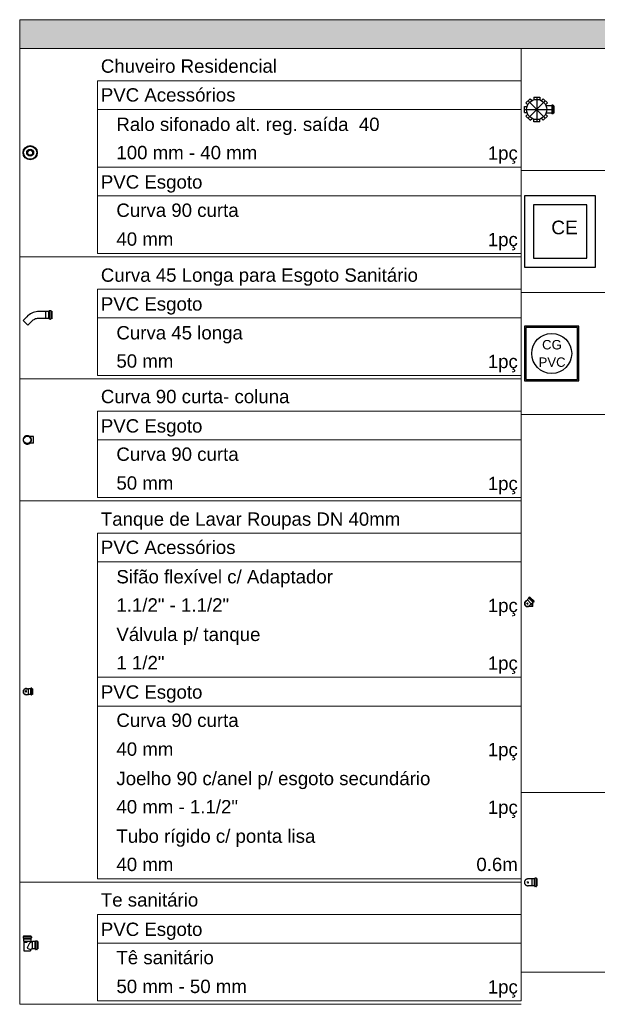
# Model space of a CAD drawing. Header units: millimetres. Extents: x -16331 to -10174, y -4135 to -3584.
# Tile 250 of 256: x -10374.57 to -10367.64, y -3915.19 to -3903.38. Entities that reach past the tile are written whole.
import ezdxf

# ---------------------------------------------------------------- set-up
doc = ezdxf.new("R2010")
doc.units = ezdxf.units.MM
doc.linetypes.add('DASHDOT', pattern=[2.54, 1.27, -0.635, 0, -0.635])
doc.linetypes.add('DASHED', pattern=[1.905, 1.27, -0.635])
doc.layers.add('DI-Hachuras Tabelas', color=251, linetype='Continuous', lineweight=0)
doc.layers.add('DI-Tabelas', color=7, linetype='Continuous', lineweight=5)
doc.layers.add('Simbolos', color=7, linetype='Continuous')
doc.layers.add('Simbolos_int', color=8, linetype='Continuous')
doc.styles.add('Arial', font='arial.ttf', dxfattribs={"height": 100})

msp = doc.modelspace()

# ---------------------------------------------------------------- hatches: boundary and pattern name
at = {"layer": 'DI-Hachuras Tabelas', "linetype": 'Continuous'}
msp.add_hatch(color=253, dxfattribs=at).paths.add_polyline_path([(-10374.5689, -3903.384), (-10356.5311, -3903.384), (-10356.5311, -3903.7296), (-10374.5689, -3903.7296)])

# ---------------------------------------------------------------- linework, layer by layer
at = {"layer": 'DI-Hachuras Tabelas'}
msp.add_lwpolyline([(-10368.5563, -3903.384), (-10356.5311, -3903.384), (-10356.5311, -3903.7296), (-10374.5689, -3903.7296), (-10374.5689, -3903.384)], dxfattribs=at)
at = {"layer": 'DI-Tabelas'}
for p, q in [((-10374.5689, -3903.7296), (-10374.5689, -3903.384)), ((-10374.5689, -3903.384), (-10356.5311, -3903.384)), ((-10356.5311, -3903.7296), (-10374.5689, -3903.7296)), ((-10374.5689, -3906.2288), (-10374.5689, -3903.7296)), ((-10368.5563, -3905.192), (-10368.5563, -3903.7296)), ((-10368.5563, -3903.7296), (-10368.5563, -3906.2288)), ((-10368.5563, -3904.1152), (-10373.6356, -3904.1152)), ((-10373.6356, -3904.4608), (-10373.6356, -3904.1152)), ((-10368.5563, -3904.1152), (-10368.5563, -3904.4608)), ((-10368.5563, -3904.4608), (-10373.6356, -3904.4608)), ((-10373.6356, -3904.8064), (-10373.6356, -3904.4608)), ((-10368.5563, -3904.4608), (-10368.5563, -3904.8064)), ((-10373.6356, -3905.152), (-10373.6356, -3904.8064)), ((-10368.5563, -3904.8064), (-10368.5563, -3905.152)), ((-10369.6215, -3905.152), (-10373.6356, -3905.152)), ((-10373.6356, -3905.4976), (-10373.6356, -3905.152)), ((-10368.5563, -3905.152), (-10369.6215, -3905.152)), ((-10368.5563, -3905.152), (-10368.5563, -3905.4976)), ((-10367.663, -3905.192), (-10368.5563, -3905.192)), ((-10368.5563, -3906.6544), (-10368.5563, -3905.192)), ((-10362.5437, -3905.192), (-10367.663, -3905.192)), ((-10368.5563, -3905.4976), (-10373.6356, -3905.4976)), ((-10373.6356, -3905.8432), (-10373.6356, -3905.4976)), ((-10368.5563, -3905.4976), (-10368.5563, -3905.8432)), ((-10373.6356, -3906.1888), (-10373.6356, -3905.8432)), ((-10368.5563, -3905.8432), (-10368.5563, -3906.1888)), ((-10369.6215, -3906.1888), (-10373.6356, -3906.1888)), ((-10368.5563, -3906.1888), (-10369.6215, -3906.1888)), ((-10373.6756, -3906.2288), (-10374.5689, -3906.2288)), ((-10374.5689, -3907.6912), (-10374.5689, -3906.2288)), ((-10368.5563, -3906.2288), (-10373.6756, -3906.2288)), ((-10368.5563, -3906.6144), (-10373.6356, -3906.6144)), ((-10373.6356, -3906.96), (-10373.6356, -3906.6144)), ((-10368.5563, -3906.6144), (-10368.5563, -3906.96)), ((-10367.663, -3906.6544), (-10368.5563, -3906.6544)), ((-10368.5563, -3908.1168), (-10368.5563, -3906.6544)), ((-10362.5437, -3906.6544), (-10367.663, -3906.6544)), ((-10368.5563, -3909.1536), (-10368.5563, -3906.84)), ((-10368.5563, -3906.96), (-10373.6356, -3906.96)), ((-10373.6356, -3907.3056), (-10373.6356, -3906.96)), ((-10373.6356, -3907.6512), (-10373.6356, -3907.3056)), ((-10373.6756, -3907.6912), (-10374.5689, -3907.6912)), ((-10374.5689, -3915.1888), (-10374.5689, -3907.6912)), ((-10368.5563, -3907.6912), (-10373.6756, -3907.6912)), ((-10370.4279, -3907.6512), (-10373.6356, -3907.6512)), ((-10368.5563, -3907.6512), (-10370.4279, -3907.6512)), ((-10368.5563, -3908.0768), (-10373.6356, -3908.0768)), ((-10373.6356, -3908.4224), (-10373.6356, -3908.0768)), ((-10368.5563, -3908.0768), (-10368.5563, -3912.6496)), ((-10367.663, -3908.1168), (-10368.5563, -3908.1168)), ((-10362.5437, -3908.1168), (-10367.663, -3908.1168)), ((-10368.5563, -3908.4224), (-10373.6356, -3908.4224)), ((-10373.6356, -3908.768), (-10373.6356, -3908.4224)), ((-10373.6356, -3909.1136), (-10373.6356, -3908.768)), ((-10373.6756, -3909.1536), (-10374.5689, -3909.1536)), ((-10368.5563, -3909.1536), (-10373.6756, -3909.1536)), ((-10369.5799, -3909.1136), (-10373.6356, -3909.1136)), ((-10368.5563, -3909.1136), (-10369.5799, -3909.1136)), ((-10368.5563, -3913.7264), (-10368.5563, -3909.1536)), ((-10368.5563, -3909.5392), (-10373.6356, -3909.5392)), ((-10373.6356, -3909.8848), (-10373.6356, -3909.5392)), ((-10368.5563, -3909.5392), (-10368.5563, -3909.8848)), ((-10368.5563, -3909.8848), (-10373.6356, -3909.8848)), ((-10373.6356, -3910.2304), (-10373.6356, -3909.8848)), ((-10368.5563, -3909.8848), (-10368.5563, -3910.2304)), ((-10373.6356, -3910.576), (-10373.6356, -3910.2304)), ((-10368.5563, -3910.2304), (-10368.5563, -3910.576)), ((-10373.6356, -3910.9216), (-10373.6356, -3910.576)), ((-10368.5563, -3910.576), (-10368.5563, -3910.9216)), ((-10373.6356, -3911.2672), (-10373.6356, -3910.9216)), ((-10368.5563, -3910.9216), (-10368.5563, -3911.2672)), ((-10370.1588, -3911.2672), (-10373.6356, -3911.2672)), ((-10373.6356, -3911.6128), (-10373.6356, -3911.2672)), ((-10368.5563, -3911.2672), (-10370.1588, -3911.2672)), ((-10368.5563, -3911.2672), (-10368.5563, -3911.6128)), ((-10368.5563, -3911.6128), (-10373.6356, -3911.6128)), ((-10373.6356, -3911.9584), (-10373.6356, -3911.6128)), ((-10368.5563, -3911.6128), (-10368.5563, -3911.9584)), ((-10373.6356, -3912.304), (-10373.6356, -3911.9584)), ((-10368.5563, -3911.9584), (-10368.5563, -3912.304)), ((-10373.6356, -3912.6496), (-10373.6356, -3912.304)), ((-10368.5563, -3912.304), (-10368.5563, -3912.6496)), ((-10373.6356, -3912.9952), (-10373.6356, -3912.6496)), ((-10367.663, -3912.6496), (-10368.5563, -3912.6496)), ((-10368.5563, -3912.6496), (-10368.5563, -3912.9952)), ((-10368.5563, -3912.6496), (-10368.5563, -3914.112)), ((-10362.5437, -3912.6496), (-10367.663, -3912.6496)), ((-10373.6356, -3913.3408), (-10373.6356, -3912.9952)), ((-10368.5563, -3912.9952), (-10368.5563, -3913.3408)), ((-10368.5563, -3913.1152), (-10368.5563, -3914.5776)), ((-10373.6356, -3913.6864), (-10373.6356, -3913.3408)), ((-10368.5563, -3913.3408), (-10368.5563, -3913.6864)), ((-10373.6756, -3913.7264), (-10374.5689, -3913.7264)), ((-10368.5563, -3913.7264), (-10373.6756, -3913.7264)), ((-10370.1588, -3913.6864), (-10373.6356, -3913.6864)), ((-10368.5563, -3913.6864), (-10370.1588, -3913.6864)), ((-10368.5563, -3913.8464), (-10368.5563, -3914.192)), ((-10368.5563, -3913.8864), (-10368.5563, -3914.232)), ((-10368.5563, -3914.112), (-10373.6356, -3914.112)), ((-10373.6356, -3914.4576), (-10373.6356, -3914.112)), ((-10368.5563, -3914.112), (-10368.5563, -3914.4576)), ((-10368.5563, -3914.192), (-10368.5563, -3914.5376)), ((-10368.5563, -3914.232), (-10368.5563, -3914.8032)), ((-10368.5563, -3914.4576), (-10373.6356, -3914.4576)), ((-10373.6356, -3914.8032), (-10373.6356, -3914.4576)), ((-10368.5563, -3914.4576), (-10368.5563, -3914.8032)), ((-10373.6356, -3915.1488), (-10373.6356, -3914.8032)), ((-10368.5563, -3914.8032), (-10368.5563, -3915.1488)), ((-10367.663, -3914.8032), (-10368.5563, -3914.8032)), ((-10362.5437, -3914.8032), (-10367.663, -3914.8032)), ((-10369.0727, -3915.1488), (-10373.6356, -3915.1488)), ((-10368.5563, -3915.1488), (-10369.0727, -3915.1488)), ((-10373.6756, -3915.1888), (-10374.5689, -3915.1888)), ((-10368.5563, -3915.1888), (-10373.6756, -3915.1888))]:
    msp.add_line(p, q, dxfattribs=at)
at = {"layer": 'Simbolos'}
for p, q in [((-10368.4059, -3904.3144), (-10368.4059, -3904.3455)), ((-10368.4059, -3904.3144), (-10368.3339, -3904.3144)), ((-10368.3339, -3904.3144), (-10368.3339, -3904.3455)), ((-10368.5163, -3904.4968), (-10368.5163, -3904.4248)), ((-10368.5163, -3904.4248), (-10368.4852, -3904.4248)), ((-10368.4989, -3904.3827), (-10368.4479, -3904.3318)), ((-10368.4989, -3904.3827), (-10368.4769, -3904.4047)), ((-10368.4479, -3904.3318), (-10368.426, -3904.3538)), ((-10368.2918, -3904.3318), (-10368.3138, -3904.3538)), ((-10368.2918, -3904.3318), (-10368.2409, -3904.3827)), ((-10368.2409, -3904.3827), (-10368.2629, -3904.4047)), ((-10368.1916, -3904.417), (-10368.2573, -3904.417)), ((-10368.1896, -3904.4114), (-10368.19, -3904.4156)), ((-10368.174, -3904.4099), (-10368.188, -3904.4099)), ((-10368.1725, -3904.4111), (-10368.1712, -3904.4158)), ((-10368.1627, -3904.417), (-10368.1696, -3904.417)), ((-10368.1627, -3904.417), (-10368.1627, -3904.5045)), ((-10368.5163, -3904.4968), (-10368.4852, -3904.4968)), ((-10368.4989, -3904.5388), (-10368.4769, -3904.5169)), ((-10368.4479, -3904.5898), (-10368.4989, -3904.5388)), ((-10368.2409, -3904.5388), (-10368.2918, -3904.5898)), ((-10368.2409, -3904.5388), (-10368.2629, -3904.5169)), ((-10368.1916, -3904.5045), (-10368.2573, -3904.5045)), ((-10368.1896, -3904.5102), (-10368.19, -3904.506)), ((-10368.174, -3904.5117), (-10368.188, -3904.5117)), ((-10368.1725, -3904.5105), (-10368.1712, -3904.5057)), ((-10368.1627, -3904.5045), (-10368.1696, -3904.5045)), ((-10368.4479, -3904.5898), (-10368.426, -3904.5678)), ((-10368.4059, -3904.6072), (-10368.4059, -3904.5761)), ((-10368.3339, -3904.6072), (-10368.4059, -3904.6072)), ((-10368.3339, -3904.6072), (-10368.3339, -3904.5761)), ((-10368.2918, -3904.5898), (-10368.3138, -3904.5678)), ((-10374.2613, -3906.8834), (-10374.3367, -3906.8834)), ((-10374.2518, -3906.8808), (-10374.2613, -3906.8834)), ((-10374.2215, -3906.8808), (-10374.2518, -3906.8808)), ((-10374.2203, -3906.8805), (-10374.2215, -3906.8808)), ((-10374.2173, -3906.8805), (-10374.2203, -3906.8805)), ((-10374.2157, -3906.875), (-10374.2157, -3906.9729)), ((-10374.1985, -3906.8734), (-10374.2141, -3906.8734)), ((-10374.1969, -3906.875), (-10374.1969, -3906.9729)), ((-10374.1894, -3906.8805), (-10374.1953, -3906.8805)), ((-10374.1894, -3906.8805), (-10374.1852, -3906.8781)), ((-10374.1839, -3906.8803), (-10374.1852, -3906.8781)), ((-10374.1839, -3906.8803), (-10374.1839, -3906.9676)), ((-10374.4842, -3906.9445), (-10374.5289, -3906.9892)), ((-10374.4268, -3907.0019), (-10374.4715, -3907.0466)), ((-10374.2613, -3906.9645), (-10374.3367, -3906.9645)), ((-10374.2518, -3906.9671), (-10374.2613, -3906.9645)), ((-10374.2215, -3906.9671), (-10374.2518, -3906.9671)), ((-10374.2203, -3906.9674), (-10374.2215, -3906.9671)), ((-10374.2173, -3906.9674), (-10374.2203, -3906.9674)), ((-10374.1985, -3906.9745), (-10374.2141, -3906.9745)), ((-10374.1894, -3906.9674), (-10374.1953, -3906.9674)), ((-10374.1894, -3906.9674), (-10374.1852, -3906.9698)), ((-10374.1839, -3906.9676), (-10374.1852, -3906.9698)), ((-10374.4051, -3908.3818), (-10374.4473, -3908.3818)), ((-10374.4051, -3908.4629), (-10374.4473, -3908.4629)), ((-10368.4921, -3910.3497), (-10368.4815, -3910.3391)), ((-10368.4655, -3910.3198), (-10368.4815, -3910.3359)), ((-10368.4815, -3910.3359), (-10368.4815, -3910.3391)), ((-10368.4666, -3910.3162), (-10368.4654, -3910.3177)), ((-10368.4611, -3910.3086), (-10368.4665, -3910.3141)), ((-10368.4592, -3910.3084), (-10368.457, -3910.3097)), ((-10368.4516, -3910.3059), (-10368.4551, -3910.3094)), ((-10368.4017, -3910.3558), (-10368.4516, -3910.3059)), ((-10368.5031, -3910.3607), (-10368.4921, -3910.3497)), ((-10368.4642, -3910.417), (-10368.4513, -3910.4169)), ((-10368.4565, -3910.4073), (-10368.4455, -3910.3963)), ((-10368.4494, -3910.4189), (-10368.4513, -3910.4169)), ((-10368.4254, -3910.4189), (-10368.4494, -3910.4189)), ((-10368.4455, -3910.3963), (-10368.4349, -3910.3857)), ((-10368.4317, -3910.3857), (-10368.4349, -3910.3857)), ((-10368.4156, -3910.3697), (-10368.4317, -3910.3857)), ((-10368.4238, -3910.4205), (-10368.4254, -3910.4189)), ((-10368.4174, -3910.4205), (-10368.4238, -3910.4205)), ((-10368.4174, -3910.4205), (-10368.4174, -3910.3715)), ((-10368.412, -3910.3708), (-10368.4135, -3910.3696)), ((-10368.4044, -3910.3653), (-10368.4099, -3910.3707)), ((-10368.4042, -3910.3634), (-10368.4054, -3910.3612)), ((-10368.4017, -3910.3558), (-10368.4052, -3910.3593)), ((-10374.4352, -3911.4014), (-10374.4353, -3911.4032)), ((-10374.4259, -3911.3999), (-10374.4336, -3911.3999)), ((-10374.4244, -3911.4011), (-10374.4237, -3911.4035)), ((-10374.4924, -3911.407), (-10374.4768, -3911.407)), ((-10374.4924, -3911.4729), (-10374.4768, -3911.4729)), ((-10374.4768, -3911.407), (-10374.4619, -3911.407)), ((-10374.4768, -3911.4729), (-10374.4619, -3911.4729)), ((-10374.4596, -3911.4047), (-10374.4619, -3911.407)), ((-10374.4596, -3911.4753), (-10374.4619, -3911.4729)), ((-10374.4369, -3911.4047), (-10374.4596, -3911.4047)), ((-10374.4369, -3911.4753), (-10374.4596, -3911.4753)), ((-10374.4352, -3911.4786), (-10374.4353, -3911.4767)), ((-10374.4259, -3911.4801), (-10374.4336, -3911.4801)), ((-10374.4244, -3911.4789), (-10374.4237, -3911.4764)), ((-10374.4172, -3911.4047), (-10374.4222, -3911.4047)), ((-10374.4172, -3911.4753), (-10374.4222, -3911.4753)), ((-10374.4172, -3911.4047), (-10374.4172, -3911.4753)), ((-10368.4299, -3913.6858), (-10368.4703, -3913.6858)), ((-10368.427, -3913.6829), (-10368.4299, -3913.6858)), ((-10368.4001, -3913.6829), (-10368.427, -3913.6829)), ((-10368.3998, -3913.6826), (-10368.4001, -3913.6829)), ((-10368.3923, -3913.6826), (-10368.3998, -3913.6826)), ((-10368.3903, -3913.677), (-10368.3907, -3913.6812)), ((-10368.3747, -3913.6755), (-10368.3887, -3913.6755)), ((-10368.3732, -3913.6767), (-10368.3719, -3913.6814)), ((-10368.3634, -3913.6826), (-10368.3704, -3913.6826)), ((-10368.3634, -3913.7701), (-10368.3634, -3913.6826)), ((-10368.4299, -3913.7669), (-10368.4703, -3913.7669)), ((-10368.427, -3913.7698), (-10368.4299, -3913.7669)), ((-10368.4001, -3913.7698), (-10368.427, -3913.7698)), ((-10368.3998, -3913.7701), (-10368.4001, -3913.7698)), ((-10368.3923, -3913.7701), (-10368.3998, -3913.7701)), ((-10368.3903, -3913.7758), (-10368.3907, -3913.7716)), ((-10368.3747, -3913.7773), (-10368.3887, -3913.7773)), ((-10368.3732, -3913.7761), (-10368.3719, -3913.7713)), ((-10368.3634, -3913.7701), (-10368.3704, -3913.7701)), ((-10374.5289, -3914.3785), (-10374.5289, -3914.3925)), ((-10374.5277, -3914.377), (-10374.523, -3914.3757)), ((-10374.5274, -3914.3941), (-10374.5232, -3914.3945)), ((-10374.5218, -3914.3672), (-10374.4343, -3914.3672)), ((-10374.5218, -3914.3672), (-10374.5218, -3914.3741)), ((-10374.5218, -3914.3961), (-10374.5218, -3914.4036)), ((-10374.5218, -3914.4036), (-10374.5215, -3914.4039)), ((-10374.5215, -3914.4039), (-10374.5215, -3914.4308)), ((-10374.5215, -3914.4308), (-10374.5186, -3914.4337)), ((-10374.5186, -3914.4378), (-10374.521, -3914.438)), ((-10374.521, -3914.438), (-10374.521, -3914.4427)), ((-10374.5186, -3914.4429), (-10374.521, -3914.4427)), ((-10374.5186, -3914.4337), (-10374.5186, -3914.4378)), ((-10374.5186, -3914.4429), (-10374.5186, -3914.548)), ((-10374.4346, -3914.4308), (-10374.4375, -3914.4337)), ((-10374.4375, -3914.4337), (-10374.4375, -3914.4424)), ((-10374.4343, -3914.4036), (-10374.4346, -3914.4039)), ((-10374.4346, -3914.4039), (-10374.4346, -3914.4308)), ((-10374.4343, -3914.3672), (-10374.4343, -3914.3741)), ((-10374.4343, -3914.3961), (-10374.4343, -3914.4036)), ((-10374.4283, -3914.377), (-10374.4331, -3914.3757)), ((-10374.4286, -3914.3941), (-10374.4328, -3914.3945)), ((-10374.4271, -3914.3785), (-10374.4271, -3914.3925)), ((-10374.4146, -3914.4375), (-10374.4167, -3914.4396)), ((-10374.3877, -3914.4375), (-10374.4146, -3914.4375)), ((-10374.3874, -3914.4372), (-10374.3877, -3914.4375)), ((-10374.3799, -3914.4372), (-10374.3874, -3914.4372)), ((-10374.3779, -3914.4315), (-10374.3783, -3914.4357)), ((-10374.3623, -3914.4301), (-10374.3763, -3914.4301)), ((-10374.3608, -3914.4312), (-10374.3595, -3914.436)), ((-10374.351, -3914.4372), (-10374.3579, -3914.4372)), ((-10374.351, -3914.4372), (-10374.351, -3914.5247)), ((-10374.478, -3914.5139), (-10374.4375, -3914.5333)), ((-10374.4375, -3914.5333), (-10374.4375, -3914.548)), ((-10374.4146, -3914.5244), (-10374.416, -3914.5229)), ((-10374.3877, -3914.5244), (-10374.4146, -3914.5244)), ((-10374.3874, -3914.5247), (-10374.3877, -3914.5244)), ((-10374.3799, -3914.5247), (-10374.3874, -3914.5247)), ((-10374.3779, -3914.5304), (-10374.3783, -3914.5262)), ((-10374.3623, -3914.5318), (-10374.3763, -3914.5318)), ((-10374.3608, -3914.5306), (-10374.3595, -3914.5259)), ((-10374.351, -3914.5247), (-10374.3579, -3914.5247))]:
    msp.add_line(p, q, dxfattribs=at)
for points in [[(-10368.1916, -3904.417), (-10368.1913, -3904.417), (-10368.1911, -3904.4169), (-10368.1908, -3904.4168), (-10368.1906, -3904.4167), (-10368.1904, -3904.4165), (-10368.1903, -3904.4163), (-10368.1901, -3904.4161), (-10368.19, -3904.4158), (-10368.19, -3904.4156)], [(-10368.188, -3904.4099), (-10368.1883, -3904.4099), (-10368.1885, -3904.41), (-10368.1888, -3904.4101), (-10368.189, -3904.4102), (-10368.1892, -3904.4104), (-10368.1894, -3904.4106), (-10368.1895, -3904.4109), (-10368.1896, -3904.4111), (-10368.1896, -3904.4114)], [(-10368.1725, -3904.4111), (-10368.1725, -3904.4109), (-10368.1726, -3904.4107), (-10368.1728, -3904.4105), (-10368.1729, -3904.4103), (-10368.1731, -3904.4102), (-10368.1733, -3904.4101), (-10368.1736, -3904.41), (-10368.1738, -3904.4099), (-10368.174, -3904.4099)], [(-10368.1712, -3904.4158), (-10368.1711, -3904.4161), (-10368.171, -3904.4163), (-10368.1709, -3904.4165), (-10368.1707, -3904.4166), (-10368.1705, -3904.4168), (-10368.1703, -3904.4169), (-10368.1701, -3904.417), (-10368.1699, -3904.417), (-10368.1696, -3904.417)], [(-10368.19, -3904.506), (-10368.19, -3904.5057), (-10368.1901, -3904.5055), (-10368.1903, -3904.5053), (-10368.1904, -3904.5051), (-10368.1906, -3904.5049), (-10368.1908, -3904.5047), (-10368.1911, -3904.5046), (-10368.1913, -3904.5046), (-10368.1916, -3904.5045)], [(-10368.1896, -3904.5102), (-10368.1896, -3904.5105), (-10368.1895, -3904.5107), (-10368.1894, -3904.5109), (-10368.1892, -3904.5111), (-10368.189, -3904.5113), (-10368.1888, -3904.5115), (-10368.1885, -3904.5116), (-10368.1883, -3904.5116), (-10368.188, -3904.5117)], [(-10368.174, -3904.5117), (-10368.1738, -3904.5116), (-10368.1736, -3904.5116), (-10368.1733, -3904.5115), (-10368.1731, -3904.5114), (-10368.1729, -3904.5113), (-10368.1728, -3904.5111), (-10368.1726, -3904.5109), (-10368.1725, -3904.5107), (-10368.1725, -3904.5105)], [(-10368.1696, -3904.5045), (-10368.1699, -3904.5046), (-10368.1701, -3904.5046), (-10368.1703, -3904.5047), (-10368.1705, -3904.5048), (-10368.1707, -3904.5049), (-10368.1709, -3904.5051), (-10368.171, -3904.5053), (-10368.1711, -3904.5055), (-10368.1712, -3904.5057)], [(-10374.3367, -3906.8834), (-10374.3549, -3906.8842), (-10374.3729, -3906.8866), (-10374.3907, -3906.8905), (-10374.4081, -3906.896), (-10374.4249, -3906.9029), (-10374.441, -3906.9113), (-10374.4563, -3906.9211), (-10374.4708, -3906.9322), (-10374.4842, -3906.9445)], [(-10374.2173, -3906.8805), (-10374.217, -3906.8805), (-10374.2167, -3906.8804), (-10374.2165, -3906.8803), (-10374.2162, -3906.8802), (-10374.216, -3906.88), (-10374.2159, -3906.8797), (-10374.2158, -3906.8795), (-10374.2157, -3906.8792), (-10374.2157, -3906.8789)], [(-10374.2141, -3906.8734), (-10374.2143, -3906.8734), (-10374.2146, -3906.8735), (-10374.2149, -3906.8736), (-10374.2151, -3906.8738), (-10374.2153, -3906.874), (-10374.2155, -3906.8742), (-10374.2156, -3906.8745), (-10374.2156, -3906.8747), (-10374.2157, -3906.875)], [(-10374.1969, -3906.875), (-10374.197, -3906.8747), (-10374.197, -3906.8745), (-10374.1972, -3906.8742), (-10374.1973, -3906.874), (-10374.1975, -3906.8738), (-10374.1977, -3906.8736), (-10374.198, -3906.8735), (-10374.1983, -3906.8734), (-10374.1985, -3906.8734)], [(-10374.1969, -3906.8789), (-10374.1969, -3906.8792), (-10374.1968, -3906.8795), (-10374.1967, -3906.8797), (-10374.1966, -3906.88), (-10374.1964, -3906.8802), (-10374.1961, -3906.8803), (-10374.1959, -3906.8804), (-10374.1956, -3906.8805), (-10374.1953, -3906.8805)], [(-10374.3367, -3906.9645), (-10374.3478, -3906.965), (-10374.3589, -3906.9665), (-10374.3697, -3906.9689), (-10374.3803, -3906.9722), (-10374.3906, -3906.9765), (-10374.4004, -3906.9816), (-10374.4098, -3906.9876), (-10374.4186, -3906.9943), (-10374.4268, -3907.0019)], [(-10374.2157, -3906.969), (-10374.2157, -3906.9687), (-10374.2158, -3906.9685), (-10374.2159, -3906.9682), (-10374.216, -3906.968), (-10374.2162, -3906.9678), (-10374.2165, -3906.9676), (-10374.2167, -3906.9675), (-10374.217, -3906.9674), (-10374.2173, -3906.9674)], [(-10374.2157, -3906.9729), (-10374.2156, -3906.9732), (-10374.2156, -3906.9735), (-10374.2155, -3906.9737), (-10374.2153, -3906.974), (-10374.2151, -3906.9742), (-10374.2149, -3906.9743), (-10374.2146, -3906.9744), (-10374.2143, -3906.9745), (-10374.2141, -3906.9745)], [(-10374.1985, -3906.9745), (-10374.1983, -3906.9745), (-10374.198, -3906.9744), (-10374.1977, -3906.9743), (-10374.1975, -3906.9742), (-10374.1973, -3906.974), (-10374.1972, -3906.9737), (-10374.197, -3906.9735), (-10374.197, -3906.9732), (-10374.1969, -3906.9729)], [(-10374.1953, -3906.9674), (-10374.1956, -3906.9674), (-10374.1959, -3906.9675), (-10374.1961, -3906.9676), (-10374.1964, -3906.9678), (-10374.1966, -3906.968), (-10374.1967, -3906.9682), (-10374.1968, -3906.9685), (-10374.1969, -3906.9687), (-10374.1969, -3906.969)], [(-10368.5163, -3907.712), (-10367.8635, -3907.712), (-10367.8635, -3907.0592), (-10368.5163, -3907.0592), (-10368.5163, -3907.712), (-10368.5163, -3907.712)], [(-10374.4473, -3908.3818), (-10374.4543, -3908.3773), (-10374.462, -3908.3741), (-10374.4702, -3908.3721), (-10374.4785, -3908.3715), (-10374.4868, -3908.3723), (-10374.4949, -3908.3744), (-10374.5025, -3908.3778), (-10374.5095, -3908.3824), (-10374.5156, -3908.3881), (-10374.5207, -3908.3947), (-10374.5247, -3908.4021), (-10374.5274, -3908.41), (-10374.5287, -3908.4182), (-10374.5287, -3908.4266), (-10374.5274, -3908.4348), (-10374.5247, -3908.4427), (-10374.5207, -3908.4501), (-10374.5156, -3908.4567), (-10374.5095, -3908.4624), (-10374.5025, -3908.467), (-10374.4949, -3908.4704), (-10374.4868, -3908.4725), (-10374.4785, -3908.4733), (-10374.4702, -3908.4727), (-10374.462, -3908.4707), (-10374.4543, -3908.4674), (-10374.4473, -3908.4629)], [(-10374.4473, -3908.4629), (-10374.4433, -3908.4596), (-10374.4397, -3908.4558), (-10374.4365, -3908.4517), (-10374.4337, -3908.4473), (-10374.4314, -3908.4427), (-10374.4295, -3908.4378), (-10374.4282, -3908.4327), (-10374.4274, -3908.4276), (-10374.4271, -3908.4224), (-10374.4274, -3908.4172), (-10374.4282, -3908.412), (-10374.4295, -3908.407), (-10374.4314, -3908.4021), (-10374.4337, -3908.3974), (-10374.4365, -3908.393), (-10374.4397, -3908.3889), (-10374.4433, -3908.3852), (-10374.4473, -3908.3818)], [(-10368.4665, -3910.3141), (-10368.4667, -3910.3143), (-10368.4668, -3910.3145), (-10368.4669, -3910.3147), (-10368.467, -3910.315), (-10368.467, -3910.3153), (-10368.467, -3910.3155), (-10368.4669, -3910.3158), (-10368.4668, -3910.316), (-10368.4666, -3910.3162)], [(-10368.4655, -3910.3198), (-10368.4653, -3910.3196), (-10368.4652, -3910.3194), (-10368.4651, -3910.3191), (-10368.465, -3910.3189), (-10368.465, -3910.3186), (-10368.4651, -3910.3184), (-10368.4651, -3910.3181), (-10368.4653, -3910.3179), (-10368.4654, -3910.3176)], [(-10368.4592, -3910.3084), (-10368.4594, -3910.3083), (-10368.4596, -3910.3082), (-10368.4599, -3910.3082), (-10368.4601, -3910.3082), (-10368.4603, -3910.3082), (-10368.4605, -3910.3083), (-10368.4608, -3910.3084), (-10368.461, -3910.3085), (-10368.4611, -3910.3087)], [(-10368.457, -3910.3096), (-10368.4568, -3910.3097), (-10368.4566, -3910.3098), (-10368.4564, -3910.3099), (-10368.4561, -3910.3099), (-10368.4559, -3910.3098), (-10368.4557, -3910.3098), (-10368.4555, -3910.3097), (-10368.4553, -3910.3095), (-10368.4551, -3910.3094)], [(-10368.5031, -3910.3607), (-10368.5068, -3910.3651), (-10368.5097, -3910.3701), (-10368.5116, -3910.3755), (-10368.5126, -3910.3811), (-10368.5126, -3910.3869), (-10368.5116, -3910.3925), (-10368.5097, -3910.3979), (-10368.5068, -3910.4029), (-10368.5031, -3910.4073), (-10368.4987, -3910.411), (-10368.4937, -3910.4139), (-10368.4883, -3910.4158), (-10368.4827, -3910.4168), (-10368.4769, -3910.4168), (-10368.4713, -3910.4158), (-10368.4659, -3910.4139), (-10368.4609, -3910.411), (-10368.4565, -3910.4073)], [(-10368.4134, -3910.3696), (-10368.4137, -3910.3695), (-10368.4139, -3910.3693), (-10368.4142, -3910.3693), (-10368.4144, -3910.3692), (-10368.4147, -3910.3693), (-10368.4149, -3910.3693), (-10368.4152, -3910.3694), (-10368.4154, -3910.3695), (-10368.4156, -3910.3697)], [(-10368.412, -3910.3708), (-10368.4118, -3910.371), (-10368.4116, -3910.3711), (-10368.4113, -3910.3712), (-10368.411, -3910.3712), (-10368.4108, -3910.3712), (-10368.4105, -3910.3711), (-10368.4103, -3910.371), (-10368.4101, -3910.3709), (-10368.4099, -3910.3707)], [(-10368.4052, -3910.3593), (-10368.4053, -3910.3595), (-10368.4055, -3910.3597), (-10368.4056, -3910.3599), (-10368.4056, -3910.3601), (-10368.4057, -3910.3603), (-10368.4057, -3910.3606), (-10368.4056, -3910.3608), (-10368.4055, -3910.361), (-10368.4054, -3910.3612)], [(-10368.4044, -3910.3653), (-10368.4043, -3910.3652), (-10368.4042, -3910.365), (-10368.4041, -3910.3647), (-10368.404, -3910.3645), (-10368.404, -3910.3643), (-10368.404, -3910.3641), (-10368.404, -3910.3638), (-10368.4041, -3910.3636), (-10368.4042, -3910.3634)], [(-10374.4336, -3911.3999), (-10374.4338, -3911.3999), (-10374.4341, -3911.4), (-10374.4343, -3911.4001), (-10374.4345, -3911.4002), (-10374.4347, -3911.4004), (-10374.4349, -3911.4006), (-10374.435, -3911.4009), (-10374.4351, -3911.4011), (-10374.4352, -3911.4014)], [(-10374.4244, -3911.4011), (-10374.4245, -3911.4009), (-10374.4246, -3911.4007), (-10374.4247, -3911.4005), (-10374.4249, -3911.4003), (-10374.425, -3911.4002), (-10374.4252, -3911.4001), (-10374.4255, -3911.4), (-10374.4257, -3911.3999), (-10374.4259, -3911.3999)], [(-10374.4924, -3911.407), (-10374.4981, -3911.4075), (-10374.5037, -3911.409), (-10374.5089, -3911.4115), (-10374.5136, -3911.4147), (-10374.5177, -3911.4188), (-10374.5209, -3911.4235), (-10374.5234, -3911.4287), (-10374.5249, -3911.4343), (-10374.5254, -3911.44), (-10374.5249, -3911.4457), (-10374.5234, -3911.4512), (-10374.5209, -3911.4565), (-10374.5177, -3911.4612), (-10374.5136, -3911.4652), (-10374.5089, -3911.4685), (-10374.5037, -3911.4709), (-10374.4981, -3911.4724), (-10374.4924, -3911.4729)], [(-10374.4369, -3911.4047), (-10374.4367, -3911.4047), (-10374.4364, -3911.4046), (-10374.4362, -3911.4045), (-10374.4359, -3911.4044), (-10374.4357, -3911.4042), (-10374.4356, -3911.404), (-10374.4355, -3911.4037), (-10374.4354, -3911.4035), (-10374.4353, -3911.4032)], [(-10374.4353, -3911.4767), (-10374.4354, -3911.4765), (-10374.4355, -3911.4762), (-10374.4356, -3911.476), (-10374.4357, -3911.4758), (-10374.4359, -3911.4756), (-10374.4362, -3911.4755), (-10374.4364, -3911.4753), (-10374.4367, -3911.4753), (-10374.4369, -3911.4753)], [(-10374.4352, -3911.4786), (-10374.4351, -3911.4789), (-10374.435, -3911.4791), (-10374.4349, -3911.4793), (-10374.4347, -3911.4795), (-10374.4345, -3911.4797), (-10374.4343, -3911.4799), (-10374.4341, -3911.48), (-10374.4338, -3911.48), (-10374.4336, -3911.4801)], [(-10374.4259, -3911.4801), (-10374.4257, -3911.48), (-10374.4255, -3911.48), (-10374.4252, -3911.4799), (-10374.425, -3911.4798), (-10374.4249, -3911.4797), (-10374.4247, -3911.4795), (-10374.4246, -3911.4793), (-10374.4245, -3911.4791), (-10374.4244, -3911.4789)], [(-10374.4237, -3911.4035), (-10374.4236, -3911.4037), (-10374.4235, -3911.4039), (-10374.4234, -3911.4041), (-10374.4232, -3911.4043), (-10374.4231, -3911.4044), (-10374.4229, -3911.4046), (-10374.4226, -3911.4046), (-10374.4224, -3911.4047), (-10374.4222, -3911.4047)], [(-10374.4222, -3911.4753), (-10374.4224, -3911.4753), (-10374.4226, -3911.4753), (-10374.4229, -3911.4754), (-10374.4231, -3911.4755), (-10374.4232, -3911.4757), (-10374.4234, -3911.4758), (-10374.4235, -3911.476), (-10374.4236, -3911.4762), (-10374.4237, -3911.4764)], [(-10368.4703, -3913.6858), (-10368.4754, -3913.6855), (-10368.4805, -3913.6858), (-10368.4856, -3913.6868), (-10368.4905, -3913.6884), (-10368.4951, -3913.6906), (-10368.4994, -3913.6933), (-10368.5034, -3913.6966), (-10368.5069, -3913.7003), (-10368.5099, -3913.7045), (-10368.5124, -3913.709), (-10368.5143, -3913.7138), (-10368.5156, -3913.7187), (-10368.5162, -3913.7238), (-10368.5162, -3913.7289), (-10368.5156, -3913.734), (-10368.5143, -3913.739), (-10368.5124, -3913.7438), (-10368.5099, -3913.7483), (-10368.5069, -3913.7524), (-10368.5034, -3913.7562), (-10368.4994, -3913.7594), (-10368.4951, -3913.7622), (-10368.4905, -3913.7644), (-10368.4856, -3913.766), (-10368.4805, -3913.7669), (-10368.4754, -3913.7673), (-10368.4703, -3913.7669)], [(-10368.3923, -3913.6826), (-10368.3921, -3913.6826), (-10368.3918, -3913.6825), (-10368.3916, -3913.6824), (-10368.3913, -3913.6823), (-10368.3911, -3913.6821), (-10368.391, -3913.6819), (-10368.3909, -3913.6817), (-10368.3908, -3913.6814), (-10368.3907, -3913.6812)], [(-10368.3887, -3913.6755), (-10368.389, -3913.6755), (-10368.3893, -3913.6756), (-10368.3895, -3913.6757), (-10368.3897, -3913.6758), (-10368.3899, -3913.676), (-10368.3901, -3913.6762), (-10368.3902, -3913.6765), (-10368.3903, -3913.6767), (-10368.3903, -3913.677)], [(-10368.3732, -3913.6767), (-10368.3733, -3913.6765), (-10368.3734, -3913.6763), (-10368.3735, -3913.6761), (-10368.3737, -3913.6759), (-10368.3739, -3913.6758), (-10368.3741, -3913.6757), (-10368.3743, -3913.6756), (-10368.3745, -3913.6755), (-10368.3747, -3913.6755)], [(-10368.3719, -3913.6814), (-10368.3718, -3913.6817), (-10368.3717, -3913.6819), (-10368.3716, -3913.6821), (-10368.3714, -3913.6822), (-10368.3712, -3913.6824), (-10368.371, -3913.6825), (-10368.3708, -3913.6826), (-10368.3706, -3913.6826), (-10368.3704, -3913.6826)], [(-10368.3907, -3913.7716), (-10368.3908, -3913.7713), (-10368.3909, -3913.7711), (-10368.391, -3913.7709), (-10368.3911, -3913.7707), (-10368.3913, -3913.7705), (-10368.3916, -3913.7703), (-10368.3918, -3913.7702), (-10368.3921, -3913.7702), (-10368.3923, -3913.7701)], [(-10368.3903, -3913.7758), (-10368.3903, -3913.7761), (-10368.3902, -3913.7763), (-10368.3901, -3913.7765), (-10368.3899, -3913.7767), (-10368.3897, -3913.7769), (-10368.3895, -3913.7771), (-10368.3893, -3913.7772), (-10368.389, -3913.7772), (-10368.3887, -3913.7773)], [(-10368.3747, -3913.7773), (-10368.3745, -3913.7772), (-10368.3743, -3913.7772), (-10368.3741, -3913.7771), (-10368.3739, -3913.777), (-10368.3737, -3913.7769), (-10368.3735, -3913.7767), (-10368.3734, -3913.7765), (-10368.3733, -3913.7763), (-10368.3732, -3913.7761)], [(-10368.3704, -3913.7701), (-10368.3706, -3913.7702), (-10368.3708, -3913.7702), (-10368.371, -3913.7703), (-10368.3712, -3913.7704), (-10368.3714, -3913.7705), (-10368.3716, -3913.7707), (-10368.3717, -3913.7709), (-10368.3718, -3913.7711), (-10368.3719, -3913.7713)], [(-10374.5277, -3914.377), (-10374.5279, -3914.377), (-10374.5281, -3914.3771), (-10374.5283, -3914.3773), (-10374.5285, -3914.3774), (-10374.5286, -3914.3776), (-10374.5287, -3914.3778), (-10374.5288, -3914.3781), (-10374.5289, -3914.3783), (-10374.5289, -3914.3785)], [(-10374.5289, -3914.3925), (-10374.5289, -3914.3928), (-10374.5288, -3914.393), (-10374.5287, -3914.3933), (-10374.5286, -3914.3935), (-10374.5284, -3914.3937), (-10374.5282, -3914.3939), (-10374.5279, -3914.394), (-10374.5277, -3914.3941), (-10374.5274, -3914.3941)], [(-10374.5218, -3914.3961), (-10374.5218, -3914.3958), (-10374.5219, -3914.3956), (-10374.522, -3914.3953), (-10374.5221, -3914.3951), (-10374.5223, -3914.3949), (-10374.5225, -3914.3948), (-10374.5227, -3914.3946), (-10374.523, -3914.3945), (-10374.5232, -3914.3945)], [(-10374.523, -3914.3757), (-10374.5227, -3914.3756), (-10374.5225, -3914.3755), (-10374.5223, -3914.3754), (-10374.5222, -3914.3752), (-10374.522, -3914.375), (-10374.5219, -3914.3748), (-10374.5218, -3914.3746), (-10374.5218, -3914.3744), (-10374.5218, -3914.3741)], [(-10374.437, -3914.4435), (-10374.4435, -3914.4501), (-10374.4495, -3914.457), (-10374.455, -3914.4643), (-10374.4601, -3914.4719), (-10374.4647, -3914.4798), (-10374.4689, -3914.488), (-10374.4724, -3914.4964), (-10374.4755, -3914.505), (-10374.478, -3914.5138)], [(-10374.4375, -3914.4424), (-10374.4374, -3914.4426), (-10374.4374, -3914.4428), (-10374.4374, -3914.4429), (-10374.4373, -3914.4431), (-10374.4372, -3914.4432), (-10374.4372, -3914.4434), (-10374.4371, -3914.4435), (-10374.4369, -3914.4436), (-10374.4368, -3914.4437), (-10374.4367, -3914.4438), (-10374.4365, -3914.4439), (-10374.4364, -3914.4439), (-10374.4362, -3914.444), (-10374.4361, -3914.444), (-10374.4359, -3914.444), (-10374.4357, -3914.444), (-10374.4356, -3914.444), (-10374.4354, -3914.444)], [(-10374.4167, -3914.4396), (-10374.4188, -3914.44), (-10374.4209, -3914.4404), (-10374.423, -3914.4408), (-10374.4251, -3914.4413), (-10374.4271, -3914.4418), (-10374.4292, -3914.4423), (-10374.4313, -3914.4428), (-10374.4334, -3914.4434), (-10374.4354, -3914.444)], [(-10374.4343, -3914.3741), (-10374.4342, -3914.3744), (-10374.4342, -3914.3746), (-10374.4341, -3914.3748), (-10374.434, -3914.375), (-10374.4339, -3914.3752), (-10374.4337, -3914.3754), (-10374.4335, -3914.3755), (-10374.4333, -3914.3756), (-10374.4331, -3914.3757)], [(-10374.4328, -3914.3945), (-10374.4331, -3914.3945), (-10374.4333, -3914.3946), (-10374.4335, -3914.3948), (-10374.4337, -3914.3949), (-10374.4339, -3914.3951), (-10374.4341, -3914.3953), (-10374.4342, -3914.3956), (-10374.4342, -3914.3958), (-10374.4343, -3914.3961)], [(-10374.4286, -3914.3941), (-10374.4283, -3914.3941), (-10374.4281, -3914.394), (-10374.4279, -3914.3939), (-10374.4277, -3914.3937), (-10374.4275, -3914.3935), (-10374.4273, -3914.3933), (-10374.4272, -3914.393), (-10374.4272, -3914.3928), (-10374.4271, -3914.3925)], [(-10374.4271, -3914.3785), (-10374.4272, -3914.3783), (-10374.4272, -3914.3781), (-10374.4273, -3914.3778), (-10374.4274, -3914.3776), (-10374.4275, -3914.3774), (-10374.4277, -3914.3773), (-10374.4279, -3914.3771), (-10374.4281, -3914.377), (-10374.4283, -3914.377)], [(-10374.3799, -3914.4372), (-10374.3796, -3914.4372), (-10374.3794, -3914.4371), (-10374.3791, -3914.437), (-10374.3789, -3914.4368), (-10374.3787, -3914.4367), (-10374.3786, -3914.4365), (-10374.3784, -3914.4362), (-10374.3783, -3914.436), (-10374.3783, -3914.4357)], [(-10374.3763, -3914.4301), (-10374.3766, -3914.4301), (-10374.3768, -3914.4301), (-10374.3771, -3914.4303), (-10374.3773, -3914.4304), (-10374.3775, -3914.4306), (-10374.3777, -3914.4308), (-10374.3778, -3914.431), (-10374.3779, -3914.4313), (-10374.3779, -3914.4315)], [(-10374.3608, -3914.4312), (-10374.3608, -3914.431), (-10374.3609, -3914.4308), (-10374.3611, -3914.4306), (-10374.3612, -3914.4305), (-10374.3614, -3914.4303), (-10374.3616, -3914.4302), (-10374.3618, -3914.4301), (-10374.3621, -3914.4301), (-10374.3623, -3914.4301)], [(-10374.3595, -3914.436), (-10374.3594, -3914.4362), (-10374.3593, -3914.4364), (-10374.3592, -3914.4366), (-10374.359, -3914.4368), (-10374.3588, -3914.4369), (-10374.3586, -3914.437), (-10374.3584, -3914.4371), (-10374.3582, -3914.4372), (-10374.3579, -3914.4372)], [(-10374.4161, -3914.5229), (-10374.4186, -3914.5238), (-10374.421, -3914.5247), (-10374.4235, -3914.5257), (-10374.4259, -3914.5268), (-10374.4283, -3914.528), (-10374.4306, -3914.5292), (-10374.4329, -3914.5305), (-10374.4352, -3914.5319), (-10374.4375, -3914.5333)], [(-10374.3783, -3914.5262), (-10374.3783, -3914.5259), (-10374.3784, -3914.5257), (-10374.3786, -3914.5254), (-10374.3787, -3914.5252), (-10374.3789, -3914.525), (-10374.3791, -3914.5249), (-10374.3794, -3914.5248), (-10374.3796, -3914.5247), (-10374.3799, -3914.5247)], [(-10374.3779, -3914.5304), (-10374.3779, -3914.5306), (-10374.3778, -3914.5309), (-10374.3777, -3914.5311), (-10374.3775, -3914.5313), (-10374.3773, -3914.5315), (-10374.3771, -3914.5316), (-10374.3768, -3914.5317), (-10374.3766, -3914.5318), (-10374.3763, -3914.5318)], [(-10374.3623, -3914.5318), (-10374.3621, -3914.5318), (-10374.3618, -3914.5318), (-10374.3616, -3914.5317), (-10374.3614, -3914.5316), (-10374.3612, -3914.5314), (-10374.3611, -3914.5313), (-10374.3609, -3914.5311), (-10374.3608, -3914.5309), (-10374.3608, -3914.5306)], [(-10374.3579, -3914.5247), (-10374.3582, -3914.5247), (-10374.3584, -3914.5248), (-10374.3586, -3914.5249), (-10374.3588, -3914.525), (-10374.359, -3914.5251), (-10374.3592, -3914.5253), (-10374.3593, -3914.5255), (-10374.3594, -3914.5257), (-10374.3595, -3914.5259)]]:
    msp.add_lwpolyline(points, dxfattribs=at)
at = {"layer": 'Simbolos', "linetype": 'Continuous'}
msp.add_lwpolyline([(-10368.5163, -3906.3498), (-10367.663, -3906.3498), (-10367.663, -3905.4965), (-10368.5163, -3905.4965), (-10368.5163, -3906.3498), (-10368.5163, -3906.3498)], dxfattribs=at)
at = {"layer": 'Simbolos'}
for centre, radius in [((-10368.3699, -3904.4608), 0.1208), ((-10374.4433, -3904.9792), 0.0856), ((-10374.4433, -3904.9792), 0.0416)]:
    msp.add_circle(centre, radius, dxfattribs=at)
at = {"layer": 'Simbolos_int', "linetype": 'DASHDOT'}
for p, q in [((-10368.3699, -3904.3144), (-10368.3699, -3904.6072)), ((-10368.4734, -3904.3573), (-10368.2664, -3904.5643)), ((-10368.2664, -3904.3573), (-10368.4734, -3904.5643)), ((-10368.5163, -3904.4608), (-10368.1627, -3904.4608))]:
    msp.add_line(p, q, dxfattribs=at)
at = {"layer": 'Simbolos_int'}
for p, q in [((-10368.1901, -3904.417), (-10368.1901, -3904.5045)), ((-10368.1709, -3904.417), (-10368.1709, -3904.5045)), ((-10374.2613, -3906.8834), (-10374.2613, -3906.9645)), ((-10374.2215, -3906.8808), (-10374.2215, -3906.9671)), ((-10374.4715, -3907.0466), (-10374.5289, -3906.9892)), ((-10374.4051, -3908.4629), (-10374.4051, -3908.3818)), ((-10368.4815, -3910.3391), (-10368.4349, -3910.3857)), ((-10368.4645, -3910.3188), (-10368.4146, -3910.3687)), ((-10368.4559, -3910.3103), (-10368.4061, -3910.3601)), ((-10368.4704, -3910.3934), (-10368.4898, -3910.374)), ((-10368.4889, -3910.3931), (-10368.4725, -3910.3767)), ((-10368.4513, -3910.4169), (-10368.4513, -3910.4068)), ((-10368.4254, -3910.4189), (-10368.4254, -3910.3795)), ((-10374.4813, -3911.44), (-10374.5061, -3911.44)), ((-10374.4924, -3911.4507), (-10374.4924, -3911.4207)), ((-10374.4619, -3911.4729), (-10374.4619, -3911.407)), ((-10374.4355, -3911.4753), (-10374.4355, -3911.4047)), ((-10374.4234, -3911.4753), (-10374.4234, -3911.4047)), ((-10368.4754, -3913.7264), (-10368.4875, -3913.7264)), ((-10368.4754, -3913.7264), (-10368.4754, -3913.7165)), ((-10368.4754, -3913.7264), (-10368.4754, -3913.7407)), ((-10368.4754, -3913.7264), (-10368.4639, -3913.7264)), ((-10368.4299, -3913.6858), (-10368.4299, -3913.7669)), ((-10368.3998, -3913.6826), (-10368.3998, -3913.7701)), ((-10368.3908, -3913.7701), (-10368.3908, -3913.6826)), ((-10368.3716, -3913.7701), (-10368.3716, -3913.6826)), ((-10374.5218, -3914.3754), (-10374.4343, -3914.3754)), ((-10374.5218, -3914.3946), (-10374.4343, -3914.3946)), ((-10374.5215, -3914.4039), (-10374.4346, -3914.4039)), ((-10374.5186, -3914.4337), (-10374.4375, -3914.4337)), ((-10374.5186, -3914.4378), (-10374.478, -3914.4378)), ((-10374.5186, -3914.4429), (-10374.478, -3914.4429)), ((-10374.478, -3914.4378), (-10374.478, -3914.438)), ((-10374.478, -3914.4427), (-10374.478, -3914.438)), ((-10374.478, -3914.4427), (-10374.478, -3914.4429)), ((-10374.4175, -3914.4404), (-10374.4175, -3914.5234)), ((-10374.3877, -3914.4375), (-10374.3877, -3914.5244)), ((-10374.3784, -3914.4372), (-10374.3784, -3914.5247)), ((-10374.3592, -3914.4372), (-10374.3592, -3914.5247)), ((-10374.5186, -3914.548), (-10374.4375, -3914.548))]:
    msp.add_line(p, q, dxfattribs=at)
at = {"layer": 'Simbolos_int', "linetype": 'DASHED'}
msp.add_lwpolyline([(-10368.4096, -3906.2432), (-10367.7696, -3906.2432), (-10367.7696, -3905.6032), (-10368.4096, -3905.6032), (-10368.4096, -3906.2432), (-10368.4096, -3906.2432)], dxfattribs=at)
at = {"layer": 'Simbolos_int'}
for points in [[(-10368.5003, -3907.696), (-10367.8795, -3907.696), (-10367.8795, -3907.0752), (-10368.5003, -3907.0752), (-10368.5003, -3907.696), (-10368.5003, -3907.696)], [(-10368.4921, -3910.3496), (-10368.497, -3910.3518), (-10368.5016, -3910.3548), (-10368.5057, -3910.3583), (-10368.5092, -3910.3625), (-10368.5121, -3910.3671), (-10368.5143, -3910.3721), (-10368.5157, -3910.3773), (-10368.5163, -3910.3827), (-10368.516, -3910.3882), (-10368.515, -3910.3935), (-10368.5132, -3910.3986), (-10368.5107, -3910.4034), (-10368.5074, -3910.4078), (-10368.5036, -3910.4117), (-10368.4992, -3910.4149), (-10368.4944, -3910.4174), (-10368.4893, -3910.4192), (-10368.484, -3910.4202), (-10368.4785, -3910.4205), (-10368.4731, -3910.4199), (-10368.4679, -3910.4185), (-10368.4629, -3910.4163), (-10368.4583, -3910.4134), (-10368.4541, -3910.4099), (-10368.4506, -3910.4058), (-10368.4476, -3910.4012), (-10368.4454, -3910.3963)], [(-10368.4921, -3910.3496), (-10368.4961, -3910.3514), (-10368.4999, -3910.3535), (-10368.5034, -3910.3562), (-10368.5065, -3910.3592), (-10368.5093, -3910.3626), (-10368.5117, -3910.3663), (-10368.5136, -3910.3702), (-10368.515, -3910.3744), (-10368.5159, -3910.3786), (-10368.5163, -3910.383), (-10368.5161, -3910.3874), (-10368.5155, -3910.3917), (-10368.5143, -3910.3959), (-10368.5126, -3910.4), (-10368.5105, -3910.4038), (-10368.5079, -3910.4073), (-10368.5049, -3910.4105), (-10368.5015, -3910.4133), (-10368.4979, -3910.4157), (-10368.4939, -3910.4176), (-10368.4898, -3910.4191), (-10368.4855, -3910.42), (-10368.4812, -3910.4205), (-10368.4768, -3910.4204), (-10368.4725, -3910.4197), (-10368.4682, -3910.4186), (-10368.4642, -3910.417)], [(-10374.4768, -3911.407), (-10374.4819, -3911.4051), (-10374.4872, -3911.4039), (-10374.4926, -3911.4035), (-10374.498, -3911.4039), (-10374.5033, -3911.4052), (-10374.5084, -3911.4072), (-10374.5131, -3911.4099), (-10374.5173, -3911.4133), (-10374.521, -3911.4173), (-10374.524, -3911.4218), (-10374.5264, -3911.4267), (-10374.528, -3911.4319), (-10374.5288, -3911.4373), (-10374.5288, -3911.4427), (-10374.528, -3911.4481), (-10374.5264, -3911.4533), (-10374.524, -3911.4582), (-10374.521, -3911.4627), (-10374.5173, -3911.4667), (-10374.5131, -3911.4701), (-10374.5084, -3911.4728), (-10374.5033, -3911.4748), (-10374.498, -3911.476), (-10374.4926, -3911.4765), (-10374.4872, -3911.4761), (-10374.4819, -3911.4749), (-10374.4768, -3911.4729)]]:
    msp.add_lwpolyline(points, dxfattribs=at)
for centre, radius in [((-10374.4433, -3904.9792), 0.0788), ((-10374.4433, -3904.9792), 0.0296), ((-10368.1899, -3907.3856), 0.24), ((-10374.478, -3908.4224), 0.0438)]:
    msp.add_circle(centre, radius, dxfattribs=at)

# ---------------------------------------------------------------- texts
at = {"layer": 'DI-Tabelas', "char_height": 0.16, "line_spacing_factor": 0.6, "style": 'Arial'}
for s, insert, width, attachment_point in [('Chuveiro Residencial', (-10373.5956, -3904.0224), 4.223659, 7), ('PVC Acessórios', (-10373.5956, -3904.368), 3.230244, 7), ('   Ralo sifonado alt. reg. saída  40', (-10373.5956, -3904.7664), 6.682927, 7), ('   100 mm - 40 mm', (-10373.5956, -3905.0592), 3.750244, 7), ('1pç', (-10368.5963, -3905.112), 0.720732, 9), ('PVC Esgoto', (-10373.5956, -3905.4576), 2.435366, 7), ('   Curva 90 curta', (-10373.5956, -3905.7504), 3.303902, 7), ('   40 mm', (-10373.5956, -3906.096), 1.738537, 7), ('1pç', (-10368.5963, -3906.1488), 0.720732, 9), ('Curva 45 Longa para Esgoto Sanitário', (-10373.5956, -3906.5744), 7.602927, 7), ('PVC Esgoto', (-10373.5956, -3906.92), 2.435366, 7), ('   Curva 45 longa', (-10373.5956, -3907.2656), 3.403659, 7), ('   50 mm', (-10373.5956, -3907.5584), 1.738537, 7), ('1pç', (-10368.5963, -3907.6112), 0.720732, 9), ('Curva 90 curta- coluna', (-10373.5956, -3907.984), 4.521463, 7), ('PVC Esgoto', (-10373.5956, -3908.3824), 2.435366, 7), ('   Curva 90 curta', (-10373.5956, -3908.6752), 3.303902, 7), ('   50 mm', (-10373.5956, -3909.0208), 1.738537, 7), ('1pç', (-10368.5963, -3909.0736), 0.720732, 9), ('Tanque de Lavar Roupas DN 40mm', (-10373.5956, -3909.4992), 7.180244, 7), ('PVC Acessórios', (-10373.5956, -3909.792), 3.230244, 7), ('   Sifão flexível c/ Adaptador', (-10373.5956, -3910.1904), 5.565122, 7), ('   1.1/2" - 1.1/2"', (-10373.5956, -3910.4832), 3.074878, 7), ('1pç', (-10368.5963, -3910.536), 0.720732, 9), ('   Válvula p/ tanque', (-10373.5956, -3910.8816), 3.826341, 7), ('   1 1/2"', (-10373.5956, -3911.1744), 1.525122, 7), ('1pç', (-10368.5963, -3911.2272), 0.720732, 9), ('PVC Esgoto', (-10373.5956, -3911.5728), 2.435366, 7), ('   Curva 90 curta', (-10373.5956, -3911.8656), 3.303902, 7), ('   40 mm', (-10373.5956, -3912.2112), 1.738537, 7), ('1pç', (-10368.5963, -3912.264), 0.720732, 9), ('   Joelho 90 c/anel p/ esgoto secundário', (-10373.5956, -3912.6096), 7.90122, 7), ('   40 mm - 1.1/2"', (-10373.5956, -3912.9024), 3.288293, 7), ('1pç', (-10368.5963, -3912.9552), 0.720732, 9), ('   Tubo rígido c/ ponta lisa', (-10373.5956, -3913.3008), 5.142439, 7), ('   40 mm', (-10373.5956, -3913.5936), 1.738537, 7), ('0.6m', (-10368.5963, -3913.5936), 0.993659, 9), ('Te sanitário', (-10373.5956, -3914.0192), 2.335122, 7), ('PVC Esgoto', (-10373.5956, -3914.4176), 2.435366, 7), ('   Tê sanitário', (-10373.5956, -3914.7104), 2.707561, 7), ('   50 mm - 50 mm', (-10373.5956, -3915.056), 3.501707, 7), ('1pç', (-10368.5963, -3915.1088), 0.720732, 9)]:
    msp.add_mtext(s, dxfattribs=dict(at, insert=insert, width=width, attachment_point=attachment_point))
at = {"layer": 'Simbolos', "attachment_point": 7, "line_spacing_factor": 0.6, "style": 'Arial'}
for s, insert, char_height, width in [('CE', (-10368.195, -3905.9589), 0.16343, 0.634526), ('CG', (-10368.3051, -3907.3389), 0.11296, 0.473537), ('PVC', (-10368.3477, -3907.548), 0.11296, 0.649176)]:
    msp.add_mtext(s, dxfattribs=dict(at, insert=insert, char_height=char_height, width=width))

doc.saveas('drawing.dxf')
